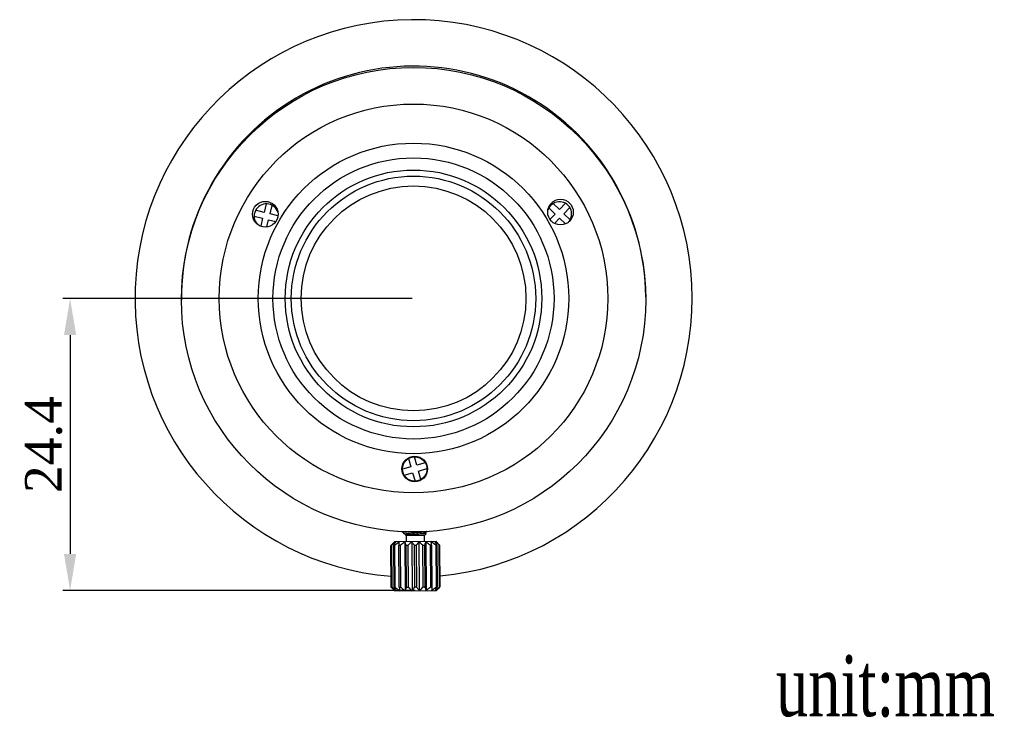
# Model space of a CAD drawing. Extents: x 0 to 559, y 0 to 432.
# Tile 8 of 8: x 166 to 247, y 228 to 285. Entities that reach past the tile are written whole.
import ezdxf

# ---------------------------------------------------------------- set-up
doc = ezdxf.new("R2010")
doc.units = 0
doc.header["$LTSCALE"] = 30.734
doc.header["$PDMODE"] = 3
doc.header["$PDSIZE"] = 8
doc.layers.get('0').update_dxf_attribs({"linetype": 'CONTINUOUS'})
doc.layers.get('Defpoints').update_dxf_attribs({"linetype": 'CONTINUOUS'})
doc.layers.add('20_ALL_FEATURES', color=7, linetype='CONTINUOUS')
doc.layers.add('标注', color=7, linetype='CONTINUOUS', lineweight=9)
doc.styles.get("Standard").update_dxf_attribs({"font": 'times.ttf'})
doc.dimstyles.get("Standard").update_dxf_attribs({"dimtxt": 3, "dimasz": 3, "dimexe": 0.6, "dimexo": 0.1, "dimtad": 1, "dimtoh": 1, "dimdec": 0, "dimrnd": 1, "dimdsep": 46, "dimtxsty": 'Standard', "dimcen": 0.09, "dimclrt": 256, "dimazin": 2, "dimtp": 0.01, "dimtm": 0.01, "dimtfac": 1, "dimtdec": 0, "dimtmove": 0, "dimatfit": 3, "dimfxl": 1, "dimtolj": 1, "dimarcsym": 0})

# ---------------------------------------------------------------- blocks, each defined once
blk = doc.blocks.new('*D4')
at = {"color": 0, "lineweight": -2, "transparency": 16777216}
for p, q in [((198.384, 262.418), (169.778, 262.418)), ((170.378, 259.418), (170.378, 241.519)), ((198.626, 238.519), (169.778, 238.519))]:
    blk.add_line(p, q, dxfattribs=at)
at = {"color": 0, "transparency": 16777216}
for points in [[(169.878, 259.418), (170.878, 259.418), (170.378, 262.418)], [(169.878, 241.519), (170.878, 241.519), (170.378, 238.519)]]:
    blk.add_solid(points, dxfattribs=at)
at = {"layer": 'Defpoints', "color": 0, "transparency": 16777216}
for p in [(198.484, 262.418), (170.378, 238.519), (198.726, 238.519)]:
    blk.add_point(p, dxfattribs=at)
at = {"transparency": 16777216, "insert": (168.222, 250.468), "char_height": 3, "attachment_point": 5, "rotation": 90}
blk.add_mtext('\\A1;24.4', dxfattribs=at)

msp = doc.modelspace()

# ---------------------------------------------------------------- linework, layer by layer
at = {"layer": '20_ALL_FEATURES', "color": 7}
for p, q in [((186.4337, 270.1529), (186.2599, 269.456)), ((186.7451, 269.3351), (186.9188, 270.032)), ((210.421, 269.6808), (209.9044, 270.1798)), ((210.92, 270.1975), (210.421, 269.6808)), ((185.442, 269.1447), (186.1389, 268.9709)), ((186.2599, 269.456), (185.563, 269.6298)), ((187.3932, 269.1734), (186.7451, 269.3351)), ((209.557, 269.8201), (210.0736, 269.3212)), ((210.0736, 269.3212), (209.6509, 268.8835)), ((210.7806, 269.3335), (211.2796, 269.8501)), ((211.2973, 268.8345), (210.7806, 269.3335)), ((186.1389, 268.9709), (185.9779, 268.3252)), ((186.4778, 268.2635), (186.6241, 268.8499)), ((186.6241, 268.8499), (187.2126, 268.7031)), ((210.0261, 268.5522), (210.4333, 268.9738)), ((210.4333, 268.9738), (210.913, 268.5105)), ((198.0784, 249.3303), (198.2763, 248.6398)), ((198.757, 248.7776), (198.559, 249.468)), ((198.2763, 248.6398), (197.5859, 248.4419)), ((199.4474, 248.9756), (198.757, 248.7776)), ((198.8948, 248.297), (199.5852, 248.4949)), ((199.0927, 247.6065), (198.8948, 248.297)), ((197.7237, 247.9612), (198.4141, 248.1592)), ((198.4141, 248.1592), (198.6121, 247.4688)), ((197.6243, 243.2591), (197.6239, 243.3091)), ((197.66, 243.3339), (197.6299, 243.3161)), ((197.6473, 243.2425), (197.8409, 243.1317)), ((197.8429, 243.0447), (197.6582, 243.2268)), ((197.6637, 243.2331), (197.6598, 243.2314)), ((197.8417, 243.1357), (197.8424, 243.0441)), ((197.8493, 243.0442), (197.8424, 243.0442)), ((197.8761, 243.0109), (197.8424, 243.0442)), ((199.3761, 243.0218), (197.8761, 243.0109)), ((197.8761, 243.0109), (197.8797, 242.5109)), ((199.5298, 243.1778), (199.3761, 243.0218)), ((199.3797, 242.5218), (199.3761, 243.0218)), ((199.378, 243.021), (199.3761, 243.021)), ((199.378, 243.021), (199.4688, 243.1132)), ((199.3816, 242.521), (199.378, 243.021)), ((199.4079, 243.2471), (199.4072, 243.3383)), ((199.4095, 243.3286), (199.4076, 243.3284)), ((199.5281, 243.1827), (199.4078, 243.2515)), ((199.4172, 243.2461), (199.5892, 243.3479)), ((196.6586, 238.8011), (196.6339, 242.201)), ((196.6439, 242.2099), (196.635, 242.201)), ((196.635, 242.201), (196.6597, 238.8011)), ((196.8323, 242.4023), (196.6431, 242.2104)), ((196.6752, 242.2022), (196.6517, 242.202)), ((196.6764, 238.8021), (196.6517, 242.202)), ((196.6752, 242.2022), (196.6999, 238.8023)), ((196.9347, 242.2041), (196.8669, 242.2036)), ((196.8916, 238.8037), (196.8669, 242.2036)), ((200.3297, 242.5287), (196.9298, 242.504)), ((196.9347, 242.2041), (196.9595, 238.8042)), ((197.399, 242.2075), (197.295, 242.2067)), ((197.3197, 238.8068), (197.295, 242.2067)), ((197.399, 242.2075), (197.4237, 238.8076)), ((197.7796, 242.5103), (197.8087, 238.5104)), ((198.0119, 242.212), (197.8844, 242.211)), ((197.9091, 238.8111), (197.8844, 242.211)), ((198.0119, 242.212), (198.0366, 238.812)), ((198.3344, 242.5143), (198.3635, 238.5144)), ((198.6996, 242.217), (198.5639, 242.216)), ((198.5886, 238.8161), (198.5639, 242.216)), ((198.6996, 242.217), (198.7243, 238.817)), ((198.9248, 242.5186), (198.9539, 238.5187)), ((199.3792, 242.2219), (199.2516, 242.221)), ((199.2763, 238.8211), (199.2516, 242.221)), ((199.3792, 242.2219), (199.4039, 238.822)), ((199.4796, 242.5226), (199.5087, 238.5227)), ((199.9686, 242.2262), (199.8646, 242.2254)), ((199.8893, 238.8255), (199.8646, 242.2254)), ((199.9686, 242.2262), (199.9933, 238.8262)), ((200.3968, 242.2292), (200.3289, 242.2288)), ((200.3536, 238.8288), (200.3289, 242.2288)), ((200.3316, 242.5279), (200.6224, 242.2413)), ((200.3968, 242.2292), (200.4215, 238.8293)), ((200.6121, 242.2308), (200.5885, 242.2306)), ((200.6132, 238.8307), (200.5885, 242.2306)), ((200.6121, 242.2308), (200.6368, 238.8309)), ((200.6326, 242.2301), (200.6216, 242.2407)), ((200.6573, 238.8302), (200.6326, 242.2301)), ((200.6585, 238.8302), (200.6338, 242.2301)), ((196.6597, 238.8011), (196.668, 238.7932)), ((196.897, 238.5661), (196.6672, 238.7927)), ((196.6764, 238.8021), (196.6999, 238.8023)), ((196.8916, 238.8037), (196.9595, 238.8042)), ((196.9588, 238.5041), (200.3587, 238.5288)), ((196.9608, 238.5033), (200.3607, 238.528)), ((197.3197, 238.8068), (197.4237, 238.8076)), ((197.9091, 238.8111), (198.0366, 238.812)), ((198.5886, 238.8161), (198.7243, 238.817)), ((199.2763, 238.8211), (199.4039, 238.822)), ((199.8893, 238.8255), (199.9933, 238.8262)), ((200.3536, 238.8288), (200.4215, 238.8293)), ((200.3607, 238.528), (200.6481, 238.8197)), ((200.4238, 238.5961), (200.4204, 238.5925)), ((200.6132, 238.8307), (200.6368, 238.8309)), ((200.6473, 238.8202), (200.6573, 238.8302))]:
    msp.add_line(p, q, dxfattribs=at)
for centre, radius in [((198.4852, 262.3161), 19), ((198.484, 262.4181), 15.9), ((198.4837, 262.4182), 12.7), ((198.4837, 262.4182), 11.5), ((198.4835, 262.4183), 10.501), ((198.4836, 262.4183), 10), ((198.4837, 262.4182), 9.2), ((186.3526, 269.3051), 1.05), ((210.5141, 269.4807), 1.05), ((198.5854, 248.4685), 1.05), ((198.5855, 248.4684), 1)]:
    msp.add_circle(centre, radius, dxfattribs=at)
for centre, radius, start, end in [((198.4897, 262.4157), 22.8, 275.442873, 265.375951), ((198.4862, 262.4172), 19.0019, 0.416458, 180.416458), ((186.442, 269.153), 1, 18.851357, 221.950859), ((210.4271, 269.3273), 1, 319.011257, 161.940388), ((197.6486, 243.2844), 0.0368, 117.90258, 120.461318), ((198.9038, 247.9352), 4.6343, 276.264231, 276.429466), ((202.9544, 235.8237), 8.978, 133.707323, 134.657998), ((179.6692, 239.8931), 20.433, 6.556376, 7.403115), ((194.4514, 235.807), 8.9143, 46.197895, 47.381501), ((202.8241, 245.2052), 8.8888, 226.166173, 227.230262), ((200.6014, 242.1988), 5.1883, 224.480308, 225.406221), ((217.5911, 241.1402), 20.4053, 186.56639, 187.414384), ((196.6473, 242.1847), 5.2096, 315.432369, 316.407052), ((196.1605, 242.6494), 5.8827, 316.446121, 316.785681), ((194.7084, 244.8274), 8.4473, 313.313542, 314.672748)]:
    msp.add_arc(centre, radius, start, end, dxfattribs=at)
for points, knots in [([(197.6239, 243.3091), (197.6239, 243.3097), (197.6247, 243.3129), (197.6277, 243.3148), (197.63, 243.3162)], [0, 0, 0, 0, 0.1876366, 1, 1, 1, 1]), ([(197.7155, 243.2872), (197.7022, 243.2851), (197.6837, 243.2819), (197.661, 243.2768), (197.6482, 243.2734), (197.6379, 243.2699), (197.6299, 243.2663), (197.6243, 243.2621), (197.6243, 243.2591)], [0, 0, 0, 0, 0.4133195, 0.5786241, 0.7160372, 0.8255659, 0.9077835, 1, 1, 1, 1]), ([(197.6474, 243.2424), (197.645, 243.2438), (197.6369, 243.2487), (197.6291, 243.2543), (197.6243, 243.2591)], [0, 0, 0, 0, 0.2848967, 1, 1, 1, 1]), ([(197.6314, 243.317), (197.6343, 243.3185), (197.6415, 243.3214), (197.6605, 243.3271), (197.6768, 243.3304), (197.6888, 243.3327)], [0, 0, 0, 0, 0.1657802, 0.3874827, 1, 1, 1, 1]), ([(197.6598, 243.2314), (197.6592, 243.231), (197.6583, 243.2304), (197.6573, 243.2292), (197.6573, 243.2278), (197.6578, 243.2271), (197.6581, 243.2268)], [0, 0, 0, 0, 0.3332397, 0.5718239, 0.7666535, 1, 1, 1, 1]), ([(198.0283, 243.3214), (197.968, 243.3162), (197.8834, 243.3084), (197.7792, 243.2964), (197.7352, 243.2903), (197.7155, 243.2872)], [0, 0, 0, 0, 0.5768776, 0.809508, 1, 1, 1, 1]), ([(198.67, 243.2454), (198.617, 243.2407), (198.5126, 243.2315), (198.3604, 243.2177), (198.2192, 243.204), (198.0946, 243.1906), (197.9919, 243.1774), (197.922, 243.1661), (197.8803, 243.1563), (197.862, 243.1507), (197.8513, 243.1459), (197.8453, 243.1423), (197.8417, 243.1383), (197.8417, 243.1357)], [0, 0, 0, 0, 0.1899228, 0.3742916, 0.5455415, 0.6966894, 0.8215795, 0.9152719, 0.9492823, 0.9744242, 0.9836955, 0.9908676, 1, 1, 1, 1]), ([(198.6254, 243.1079), (198.5772, 243.1052), (198.4827, 243.0999), (198.3452, 243.092), (198.2176, 243.084), (198.1042, 243.0762), (198.0202, 243.0694), (197.9628, 243.0639), (197.928, 243.06), (197.8993, 243.0562), (197.8767, 243.0525), (197.8607, 243.0488), (197.8522, 243.046), (197.8493, 243.0442)], [0, 0, 0, 0, 0.1857463, 0.3642645, 0.5299392, 0.6774807, 0.8019776, 0.8542473, 0.8992453, 0.9365633, 0.9659019, 0.9870467, 1, 1, 1, 1]), ([(197.864, 243.0508), (197.8705, 243.0531), (197.8856, 243.0575), (197.9237, 243.0661), (197.9855, 243.0762), (198.0749, 243.0881), (198.1824, 243.1001), (198.3044, 243.1124), (198.4371, 243.1246), (198.5758, 243.1371), (198.7163, 243.1494), (198.8537, 243.1618), (198.9836, 243.1741), (199.1017, 243.1862), (199.2042, 243.1983), (199.2781, 243.2085), (199.3269, 243.2171), (199.3551, 243.2229), (199.3773, 243.2287), (199.3919, 243.2337), (199.4004, 243.238), (199.4053, 243.2413), (199.4079, 243.2449), (199.4079, 243.2471)], [0, 0, 0, 0, 0.0131718, 0.0301217, 0.0750048, 0.1333732, 0.2033797, 0.2827877, 0.3689863, 0.4591872, 0.5504336, 0.6397457, 0.7242052, 0.8010679, 0.8678213, 0.9223469, 0.9444674, 0.9629288, 0.9776266, 0.9885292, 0.9925851, 0.9957625, 1, 1, 1, 1]), ([(199.5298, 243.1778), (199.529, 243.177), (199.5264, 243.1755), (199.5185, 243.1726), (199.5034, 243.1693), (199.4795, 243.1654), (199.4478, 243.1614), (199.4087, 243.1573), (199.3623, 243.1531), (199.3092, 243.1489), (199.2263, 243.1428), (199.1099, 243.1352), (198.9581, 243.1263), (198.7946, 243.1172), (198.6824, 243.1111), (198.6254, 243.1079)], [0, 0, 0, 0, 0.0038502, 0.0097162, 0.0278379, 0.0545731, 0.0897987, 0.1332946, 0.184683, 0.2435216, 0.3092848, 0.4591819, 0.6287445, 0.8114441, 1, 1, 1, 1]), ([(199.3992, 243.3379), (199.3953, 243.3356), (199.3853, 243.3315), (199.3674, 243.3261), (199.344, 243.3206), (199.3026, 243.3126), (199.2387, 243.3029), (199.1491, 243.2917), (199.0441, 243.2803), (198.9269, 243.2687), (198.8008, 243.2571), (198.7142, 243.2493), (198.67, 243.2454)], [0, 0, 0, 0, 0.0183482, 0.0438366, 0.076509, 0.1161975, 0.215605, 0.3394578, 0.4842238, 0.6457369, 0.8193472, 1, 1, 1, 1]), ([(199.5345, 243.3448), (199.5265, 243.3435), (199.4894, 243.3379), (199.452, 243.3334), (199.4228, 243.3301)], [0, 0, 0, 0, 0.2159576, 1, 1, 1, 1]), ([(199.4688, 243.1132), (199.4685, 243.1129), (199.4669, 243.1115), (199.4649, 243.1107), (199.4633, 243.1101)], [0, 0, 0, 0, 0.1888461, 1, 1, 1, 1]), ([(199.4694, 243.1163), (199.4697, 243.1158), (199.47, 243.1146), (199.4693, 243.1136), (199.4688, 243.1132)], [0, 0, 0, 0, 0.4667323, 1, 1, 1, 1]), ([(199.5298, 243.1778), (199.5302, 243.1782), (199.5308, 243.1789), (199.5307, 243.1804), (199.5296, 243.1817), (199.5287, 243.1823), (199.5281, 243.1827)], [0, 0, 0, 0, 0.23424, 0.4297842, 0.6680072, 1, 1, 1, 1]), ([(196.6517, 242.202), (196.6743, 242.228), (196.7648, 242.3306), (196.8579, 242.4311), (196.9298, 242.504)], [0, 0, 0, 0, 0.2518466, 1, 1, 1, 1]), ([(197.0322, 242.5048), (197.0017, 242.4806), (196.8804, 242.3825), (196.7625, 242.2803), (196.6752, 242.2022)], [0, 0, 0, 0, 0.2494551, 1, 1, 1, 1]), ([(196.8669, 242.2036), (196.8803, 242.2294), (196.9336, 242.3308), (196.9889, 242.4312), (197.0322, 242.5048)], [0, 0, 0, 0, 0.2542975, 1, 1, 1, 1]), ([(197.295, 242.2067), (197.2976, 242.2324), (197.3079, 242.3326), (197.3188, 242.4326), (197.3274, 242.507)], [0, 0, 0, 0, 0.2566938, 1, 1, 1, 1]), ([(197.7796, 242.5103), (197.7471, 242.4861), (197.618, 242.3881), (197.4921, 242.2857), (197.399, 242.2075)], [0, 0, 0, 0, 0.2498182, 1, 1, 1, 1]), ([(197.8844, 242.211), (197.8759, 242.2367), (197.8422, 242.3369), (197.8072, 242.4366), (197.7796, 242.5103)], [0, 0, 0, 0, 0.2557191, 1, 1, 1, 1]), ([(198.3344, 242.5143), (198.3068, 242.4901), (198.197, 242.3919), (198.0906, 242.2898), (198.0119, 242.212)], [0, 0, 0, 0, 0.2488633, 1, 1, 1, 1]), ([(198.5639, 242.216), (198.5452, 242.2416), (198.4708, 242.3426), (198.394, 242.4419), (198.3344, 242.5143)], [0, 0, 0, 0, 0.2529362, 1, 1, 1, 1]), ([(198.9248, 242.5186), (198.9055, 242.4944), (198.8281, 242.3956), (198.7542, 242.2941), (198.6996, 242.217)], [0, 0, 0, 0, 0.246773, 1, 1, 1, 1]), ([(199.2516, 242.221), (199.2249, 242.2466), (199.1182, 242.3481), (199.0088, 242.4471), (198.9248, 242.5186)], [0, 0, 0, 0, 0.2510561, 1, 1, 1, 1]), ([(199.4796, 242.5226), (199.4709, 242.4984), (199.436, 242.3986), (199.4032, 242.2981), (199.3792, 242.2219)], [0, 0, 0, 0, 0.2436371, 1, 1, 1, 1]), ([(199.8646, 242.2254), (199.8332, 242.251), (199.7069, 242.3528), (199.5782, 242.4515), (199.4796, 242.5226)], [0, 0, 0, 0, 0.2501904, 1, 1, 1, 1]), ([(200.2271, 242.528), (200.2417, 242.504), (200.3002, 242.4056), (200.3558, 242.3054), (200.3968, 242.2292)], [0, 0, 0, 0, 0.2452426, 1, 1, 1, 1]), ([(200.5885, 242.2306), (200.559, 242.2563), (200.4407, 242.3579), (200.3198, 242.4567), (200.2271, 242.528)], [0, 0, 0, 0, 0.2505193, 1, 1, 1, 1]), ([(200.3297, 242.5287), (200.3538, 242.5049), (200.4503, 242.4078), (200.5433, 242.3074), (200.6121, 242.2308)], [0, 0, 0, 0, 0.2479853, 1, 1, 1, 1]), ([(196.8996, 238.5635), (196.8806, 238.5828), (196.8049, 238.661), (196.7311, 238.7412), (196.6764, 238.8021)], [0, 0, 0, 0, 0.2485234, 1, 1, 1, 1]), ([(197.0613, 238.5049), (197.0305, 238.5286), (196.9077, 238.625), (196.7883, 238.7255), (196.6999, 238.8023)], [0, 0, 0, 0, 0.2494554, 1, 1, 1, 1]), ([(197.0613, 238.5049), (197.0467, 238.5289), (196.9882, 238.6273), (196.9326, 238.7275), (196.8916, 238.8037)], [0, 0, 0, 0, 0.2452445, 1, 1, 1, 1]), ([(197.4237, 238.8076), (197.4551, 238.7819), (197.5813, 238.6802), (197.7101, 238.5815), (197.8087, 238.5104)], [0, 0, 0, 0, 0.2501902, 1, 1, 1, 1]), ([(197.8087, 238.5104), (197.8174, 238.5346), (197.8523, 238.6344), (197.885, 238.7349), (197.9091, 238.8111)], [0, 0, 0, 0, 0.2436367, 1, 1, 1, 1]), ([(198.0366, 238.812), (198.0633, 238.7864), (198.1701, 238.6848), (198.2794, 238.5859), (198.3635, 238.5144)], [0, 0, 0, 0, 0.2510555, 1, 1, 1, 1]), ([(198.3635, 238.5144), (198.3828, 238.5386), (198.4601, 238.6374), (198.5341, 238.7389), (198.5886, 238.8161)], [0, 0, 0, 0, 0.246772, 1, 1, 1, 1]), ([(198.7243, 238.817), (198.743, 238.7914), (198.8175, 238.6904), (198.8943, 238.5911), (198.9539, 238.5187)], [0, 0, 0, 0, 0.252935, 1, 1, 1, 1]), ([(198.9539, 238.5187), (198.9814, 238.5429), (199.0913, 238.6411), (199.1977, 238.7432), (199.2763, 238.8211)], [0, 0, 0, 0, 0.2488626, 1, 1, 1, 1]), ([(199.4039, 238.822), (199.4124, 238.7963), (199.446, 238.6961), (199.4811, 238.5964), (199.5087, 238.5227)], [0, 0, 0, 0, 0.2557172, 1, 1, 1, 1]), ([(199.5087, 238.5227), (199.5412, 238.5469), (199.6703, 238.6449), (199.7962, 238.7473), (199.8893, 238.8255)], [0, 0, 0, 0, 0.2498179, 1, 1, 1, 1]), ([(199.9933, 238.8262), (199.9907, 238.8005), (199.9804, 238.7004), (199.9696, 238.6003), (199.961, 238.526)], [0, 0, 0, 0, 0.2566932, 1, 1, 1, 1]), ([(200.2562, 238.5281), (200.2867, 238.5523), (200.408, 238.6504), (200.526, 238.7526), (200.6132, 238.8307)], [0, 0, 0, 0, 0.2494556, 1, 1, 1, 1]), ([(200.4215, 238.8293), (200.4081, 238.8035), (200.3548, 238.7021), (200.2995, 238.6017), (200.2562, 238.5281)], [0, 0, 0, 0, 0.2542984, 1, 1, 1, 1]), ([(200.6368, 238.8309), (200.6213, 238.8131), (200.5592, 238.7424), (200.496, 238.6727), (200.4477, 238.6214)], [0, 0, 0, 0, 0.2511547, 1, 1, 1, 1])]:
    msp.add_open_spline(points, degree=3, knots=knots, dxfattribs=at)
for points in [[(197.3274, 242.507), (197.1933, 242.4103), (197.0629, 242.3085), (196.9347, 242.2041)], [(200.3289, 242.2288), (200.1992, 242.3313), (200.0674, 242.4312), (199.9319, 242.5259)], [(196.9595, 238.8042), (197.0891, 238.7017), (197.221, 238.6017), (197.3565, 238.5071)], [(199.961, 238.526), (200.095, 238.6226), (200.2254, 238.7245), (200.3536, 238.8288)]]:
    msp.add_open_spline(points, degree=3, dxfattribs=at)

# ---------------------------------------------------------------- texts
at = {"layer": '标注', "ltscale": 0.1, "width": 0.7}
msp.add_text('unit:mm', height=5, dxfattribs=at).set_placement((228.1469, 228.2474))

# ---------------------------------------------------------------- dimensions: what is measured, and where the dimension line sits
dim = msp.add_linear_dim(base=(170.3776, 238.5187), p1=(198.4842, 262.418), p2=(198.7265, 238.5187), angle=90, text='24.4', dimstyle='Standard', override={"dimdec": 3})
dim.commit()
dim.dimension.update_dxf_attribs({"geometry": '*D4', "text_midpoint": (168.2223, 250.4683)})

doc.saveas('drawing.dxf')
